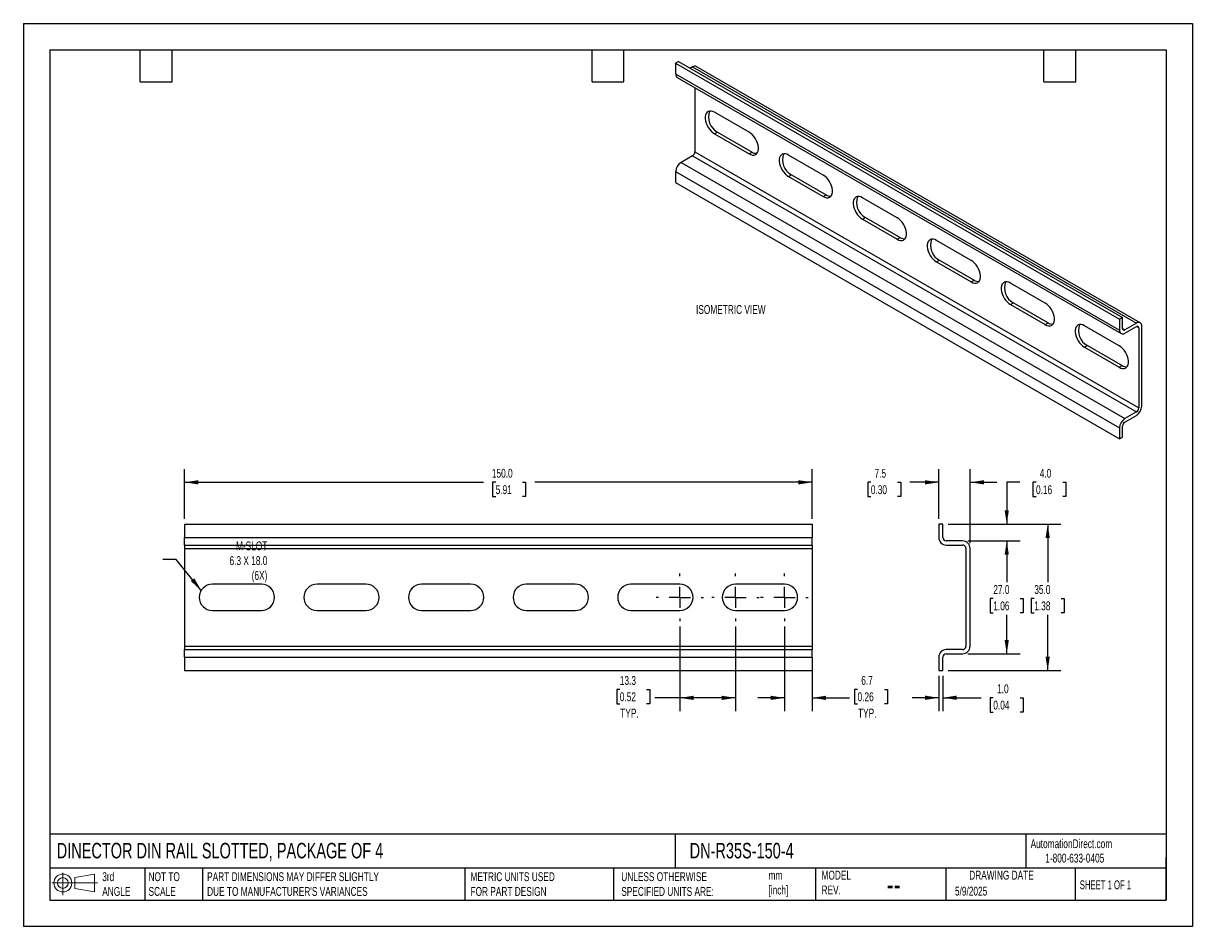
# Model space of a CAD drawing. Header units: millimetres. Extents: x 0 to 279, y 0 to 216.
import ezdxf

# ---------------------------------------------------------------- set-up
doc = ezdxf.new("R2010")
doc.units = ezdxf.units.MM
doc.linetypes.add('CENTERX2', pattern=[20.32, 12.7, -2.54, 2.54, -2.54])
doc.layers.add('CENTER', color=40, linetype='CENTERX2')
doc.layers.add('DIMENSIONS', color=140, linetype='Continuous', lineweight=25)
doc.layers.add('TEXT', color=140, linetype='Continuous', lineweight=25)
doc.styles.add('SLDTEXTSTYLE0', font='TXT', dxfattribs={"width": 0.7})
doc.styles.add('SLDTEXTSTYLE1', font='TXT', dxfattribs={"width": 0.65})
doc.dimstyles.new('SLDDIMSTYLE0', dxfattribs={"dimtxt": 2.158008, "dimasz": 3.302, "dimexe": 0, "dimexo": 0.0625, "dimgap": 0.539502, "dimtad": 0, "dimtih": 1, "dimtoh": 1, "dimdec": 1, "dimrnd": 1e-09, "dimzin": 4, "dimdsep": 46, "dimtxsty": 'SLDTEXTSTYLE0', "dimsah": 1, "dimcen": 0.09, "dimadec": 0, "dimazin": 1, "dimtfac": 1, "dimtdec": 1, "dimtofl": 0, "dimtmove": 0, "dimatfit": 3, "dimfxl": 0, "dimfrac": 2, "dimtolj": 1, "dimtzin": 12, "dimarcsym": 0})
doc.dimstyles.new('SLDDIMSTYLE1', dxfattribs={"dimtxt": 2.158008, "dimasz": 3.302, "dimexe": 0, "dimexo": 0.0625, "dimgap": 0.539502, "dimtad": 0, "dimtih": 1, "dimtoh": 1, "dimdec": 1, "dimrnd": 1e-09, "dimzin": 12, "dimdsep": 46, "dimtxsty": 'SLDTEXTSTYLE0', "dimsah": 1, "dimcen": 0.09, "dimadec": 0, "dimazin": 3, "dimtfac": 1, "dimtdec": 1, "dimtmove": 0, "dimatfit": 0, "dimfxl": 0, "dimfrac": 2, "dimtolj": 1, "dimtzin": 12, "dimarcsym": 0})
doc.dimstyles.new('SLDDIMSTYLE2', dxfattribs={"dimtxt": 2.158008, "dimasz": 3.302, "dimexe": 0, "dimexo": 0.0625, "dimgap": 0.539502, "dimtad": 0, "dimtih": 1, "dimtoh": 1, "dimdec": 1, "dimrnd": 1e-09, "dimzin": 12, "dimdsep": 46, "dimtxsty": 'SLDTEXTSTYLE0', "dimsah": 1, "dimcen": 0.09, "dimadec": 0, "dimazin": 3, "dimtfac": 1, "dimtdec": 1, "dimtofl": 0, "dimtmove": 0, "dimatfit": 3, "dimfxl": 0, "dimfrac": 2, "dimtolj": 1, "dimtzin": 12, "dimarcsym": 0})
doc.dimstyles.new('SLDDIMSTYLE3', dxfattribs={"dimtxt": 0.18, "dimasz": 3.302, "dimexe": 0, "dimexo": 0.0625, "dimgap": 0, "dimtad": 0, "dimtih": 1, "dimtoh": 1, "dimdec": 0, "dimrnd": 1e-09, "dimzin": 0, "dimdsep": 46, "dimtxsty": 'Standard', "dimsah": 1, "dimcen": 0.09, "dimadec": 0, "dimazin": 0, "dimtfac": 3.302, "dimtdec": 0, "dimtofl": 0, "dimtmove": 0, "dimatfit": 3, "dimfxl": 0, "dimfrac": 2, "dimtolj": 1, "dimtzin": 0, "dimarcsym": 0})
doc.dimstyles.new('SLDDIMSTYLE4', dxfattribs={"dimtxt": 2.158008, "dimasz": 3.302, "dimexe": 0, "dimexo": 0.0625, "dimgap": 0.539502, "dimtad": 0, "dimtih": 1, "dimtoh": 1, "dimdec": 1, "dimrnd": 1e-09, "dimzin": 4, "dimdsep": 46, "dimtxsty": 'SLDTEXTSTYLE0', "dimsah": 1, "dimcen": 0.09, "dimadec": 0, "dimazin": 1, "dimtfac": 1, "dimtdec": 1, "dimtmove": 0, "dimatfit": 0, "dimfxl": 0, "dimfrac": 2, "dimtolj": 1, "dimtzin": 12, "dimarcsym": 0})

# ---------------------------------------------------------------- blocks, each defined once
blk = doc.blocks.new('Block11')
at = {"color": 7, "linetype": 'Continuous', "lineweight": 18}
for p, q in [((0, 2.88), (10.87, 2.88)), ((2.59, 5.31), (2.59, 0)), ((5.48, 4.17), (10.18, 5.03)), ((5.48, 1.6), (5.48, 4.17)), ((10.18, 5.03), (10.18, 0.73)), ((5.48, 1.6), (10.18, 0.73))]:
    blk.add_line(p, q, dxfattribs=at)
for radius in [2.15, 1.29]:
    blk.add_circle((2.59, 2.88), radius, dxfattribs=at)
blk = doc.blocks.new('Block12')
at = {"color": 7, "linetype": 'Continuous'}
blk.add_blockref('Block11', (0, 0), dxfattribs=at)
blk = doc.blocks.new('_D')
at = {"layer": 'DIMENSIONS'}
for p, q in [((38.52, 97.48), (38.52, 109.38)), ((188.52, 97.48), (188.52, 109.38)), ((38.52, 106.21), (109.93, 106.21)), ((112.86, 106.21), (112.13, 106.21)), ((112.13, 106.21), (112.13, 102.78)), ((119.27, 106.21), (120, 106.21)), ((120, 106.21), (120, 102.78)), ((188.52, 106.21), (122.2, 106.21)), ((112.13, 102.78), (112.86, 102.78)), ((120, 102.78), (119.27, 102.78))]:
    blk.add_line(p, q, dxfattribs=at)
for points in [[(38.52, 106.21), (41.82, 105.7), (41.82, 106.71)], [(188.52, 106.21), (185.21, 106.71), (185.21, 105.7)]]:
    blk.add_solid(points, dxfattribs=at)
at = {"layer": 'DIMENSIONS', "char_height": 2.117, "attachment_point": 1, "style": 'SLDTEXTSTYLE0'}
for s, insert in [('150.0', (111.96, 109.42)), ('5.91', (112.86, 105.5))]:
    blk.add_mtext(s, dxfattribs=dict(at, insert=insert))
blk = doc.blocks.new('_D_1')
at = {"layer": 'DIMENSIONS'}
for p, q in [((181.87, 71.75), (181.87, 51.51)), ((188.52, 63.14), (188.52, 51.51)), ((199.33, 56.7), (198.61, 56.7)), ((198.61, 56.7), (198.61, 53.27)), ((205.74, 56.7), (206.47, 56.7)), ((206.47, 56.7), (206.47, 53.27)), ((181.87, 54.68), (175.52, 54.68)), ((188.52, 54.68), (197.4, 54.68)), ((198.61, 53.27), (199.33, 53.27)), ((206.47, 53.27), (205.74, 53.27))]:
    blk.add_line(p, q, dxfattribs=at)
for points in [[(181.87, 54.68), (178.56, 55.19), (178.56, 54.18)], [(188.52, 54.68), (191.82, 54.18), (191.82, 55.19)]]:
    blk.add_solid(points, dxfattribs=at)
at = {"layer": 'DIMENSIONS', "char_height": 2.117, "attachment_point": 1, "style": 'SLDTEXTSTYLE0'}
for s, insert in [('6.7', (200.23, 59.91)), ('0.26', (199.33, 56)), ('TYP.', (199.44, 52.09))]:
    blk.add_mtext(s, dxfattribs=dict(at, insert=insert))
blk = doc.blocks.new('_D_2')
at = {"layer": 'DIMENSIONS'}
for p, q in [((156.87, 71.75), (156.87, 51.51)), ((170.17, 71.75), (170.17, 51.51)), ((142.53, 56.7), (141.8, 56.7)), ((141.8, 56.7), (141.8, 53.27)), ((148.94, 56.7), (149.66, 56.7)), ((149.66, 56.7), (149.66, 53.27)), ((141.8, 53.27), (142.53, 53.27)), ((149.66, 53.27), (148.94, 53.27)), ((156.87, 54.68), (150.87, 54.68)), ((170.17, 54.68), (156.87, 54.68))]:
    blk.add_line(p, q, dxfattribs=at)
for points in [[(156.87, 54.68), (160.17, 54.18), (160.17, 55.19)], [(170.17, 54.68), (166.86, 55.19), (166.86, 54.18)]]:
    blk.add_solid(points, dxfattribs=at)
at = {"layer": 'DIMENSIONS', "char_height": 2.117, "attachment_point": 1, "style": 'SLDTEXTSTYLE0'}
for s, insert in [('13.3', (142.53, 59.91)), ('0.52', (142.53, 56)), ('TYP.', (142.63, 52.09))]:
    blk.add_mtext(s, dxfattribs=dict(at, insert=insert))
blk = doc.blocks.new('SW_CENTERMARKSYMBOL_0')
at = {"layer": 'CENTER', "color": 0}
for p, q in [((0, 5.08), (0, 5.69)), ((-5.08, 0), (-5.69, 0)), ((0, 0), (-2.54, 0)), ((0, 0), (0, 2.54)), ((0, 0), (0, -2.54)), ((0, 0), (2.54, 0)), ((5.08, 0), (5.69, 0)), ((0, -5.08), (0, -5.69))]:
    blk.add_line(p, q, dxfattribs=at)
blk = doc.blocks.new('SW_CENTERMARKSYMBOL_1')
at = {"layer": 'CENTER', "color": 0}
for p, q in [((0, 5.08), (0, 5.69)), ((-5.08, 0), (-5.69, 0)), ((0, 0), (-2.54, 0)), ((0, 0), (0, 2.54)), ((0, 0), (0, -2.54)), ((0, 0), (2.54, 0)), ((5.08, 0), (5.69, 0)), ((0, -5.08), (0, -5.69))]:
    blk.add_line(p, q, dxfattribs=at)
blk = doc.blocks.new('SW_CENTERMARKSYMBOL_2')
at = {"layer": 'CENTER', "color": 0}
for p, q in [((0, 5.08), (0, 5.69)), ((-5.08, 0), (-5.69, 0)), ((0, 0), (-2.54, 0)), ((0, 0), (0, 2.54)), ((0, 0), (0, -2.54)), ((0, 0), (2.54, 0)), ((5.08, 0), (5.69, 0)), ((0, -5.08), (0, -5.69))]:
    blk.add_line(p, q, dxfattribs=at)
blk = doc.blocks.new('_D_3')
at = {"layer": 'DIMENSIONS'}
for p, q in [((218.74, 97.48), (218.74, 109.38)), ((226.24, 91.68), (226.24, 109.38)), ((202.51, 106.21), (201.79, 106.21)), ((201.79, 106.21), (201.79, 102.78)), ((208.92, 106.21), (209.65, 106.21)), ((209.65, 106.21), (209.65, 102.78)), ((218.74, 106.21), (211.85, 106.21)), ((226.24, 106.21), (232.59, 106.21)), ((201.79, 102.78), (202.51, 102.78)), ((209.65, 102.78), (208.92, 102.78))]:
    blk.add_line(p, q, dxfattribs=at)
for points in [[(218.74, 106.21), (215.43, 106.71), (215.43, 105.7)], [(226.24, 106.21), (229.54, 105.7), (229.54, 106.71)]]:
    blk.add_solid(points, dxfattribs=at)
at = {"layer": 'DIMENSIONS', "char_height": 2.117, "attachment_point": 1, "style": 'SLDTEXTSTYLE0'}
for s, insert in [('7.5', (203.41, 109.42)), ('0.30', (202.51, 105.5))]:
    blk.add_mtext(s, dxfattribs=dict(at, insert=insert))
blk = doc.blocks.new('_D_4')
at = {"layer": 'DIMENSIONS'}
for p, q in [((238.09, 106.21), (234.99, 106.21)), ((234.99, 106.21), (234.99, 96.21)), ((241.98, 106.21), (241.26, 106.21)), ((241.26, 106.21), (241.26, 102.78)), ((248.4, 106.21), (249.12, 106.21)), ((249.12, 106.21), (249.12, 102.78)), ((241.26, 102.78), (241.98, 102.78)), ((249.12, 102.78), (248.4, 102.78)), ((221.01, 96.21), (238.16, 96.21)), ((225.71, 92.21), (238.16, 92.21)), ((234.99, 92.21), (234.99, 85.86))]:
    blk.add_line(p, q, dxfattribs=at)
for points in [[(234.99, 96.21), (235.49, 99.51), (234.48, 99.51)], [(234.99, 92.21), (234.48, 88.9), (235.49, 88.9)]]:
    blk.add_solid(points, dxfattribs=at)
at = {"layer": 'DIMENSIONS', "char_height": 2.117, "attachment_point": 1, "style": 'SLDTEXTSTYLE0'}
for s, insert in [('4.0', (242.88, 109.42)), ('0.16', (241.98, 105.5))]:
    blk.add_mtext(s, dxfattribs=dict(at, insert=insert))
blk = doc.blocks.new('_D_5')
at = {"layer": 'DIMENSIONS'}
for p, q in [((225.71, 92.21), (238.16, 92.21)), ((234.99, 92.21), (234.99, 82.34)), ((231.78, 78.43), (231.06, 78.43)), ((231.06, 78.43), (231.06, 75)), ((238.19, 78.43), (238.92, 78.43)), ((238.92, 78.43), (238.92, 75)), ((231.06, 75), (231.78, 75)), ((234.99, 65.21), (234.99, 74.51)), ((238.92, 75), (238.19, 75)), ((225.71, 65.21), (238.16, 65.21))]:
    blk.add_line(p, q, dxfattribs=at)
for points in [[(234.99, 92.21), (234.48, 88.9), (235.49, 88.9)], [(234.99, 65.21), (235.49, 68.51), (234.48, 68.51)]]:
    blk.add_solid(points, dxfattribs=at)
at = {"layer": 'DIMENSIONS', "char_height": 2.117, "attachment_point": 1, "style": 'SLDTEXTSTYLE0'}
for s, insert in [('27.0', (231.78, 81.64)), ('1.06', (231.78, 77.73))]:
    blk.add_mtext(s, dxfattribs=dict(at, insert=insert))
blk = doc.blocks.new('_D_6')
at = {"layer": 'DIMENSIONS'}
for p, q in [((221.01, 96.21), (247.95, 96.21)), ((244.77, 96.21), (244.77, 82.34)), ((241.57, 78.43), (240.84, 78.43)), ((240.84, 78.43), (240.84, 75)), ((247.98, 78.43), (248.7, 78.43)), ((248.7, 78.43), (248.7, 75)), ((240.84, 75), (241.57, 75)), ((244.77, 61.21), (244.77, 74.51)), ((248.7, 75), (247.98, 75)), ((221.01, 61.21), (247.95, 61.21))]:
    blk.add_line(p, q, dxfattribs=at)
for points in [[(244.77, 96.21), (244.27, 92.9), (245.28, 92.9)], [(244.77, 61.21), (245.28, 64.51), (244.27, 64.51)]]:
    blk.add_solid(points, dxfattribs=at)
at = {"layer": 'DIMENSIONS', "char_height": 2.117, "attachment_point": 1, "style": 'SLDTEXTSTYLE0'}
for s, insert in [('35.0', (241.57, 81.64)), ('1.38', (241.57, 77.73))]:
    blk.add_mtext(s, dxfattribs=dict(at, insert=insert))
blk = doc.blocks.new('_D_7')
at = {"layer": 'DIMENSIONS'}
for p, q in [((218.74, 59.94), (218.74, 51.54)), ((219.74, 59.94), (219.74, 51.54)), ((218.74, 54.71), (212.39, 54.71)), ((219.74, 54.71), (228.86, 54.71)), ((231.78, 54.71), (231.06, 54.71)), ((231.06, 54.71), (231.06, 51.28)), ((238.19, 54.71), (238.92, 54.71)), ((238.92, 54.71), (238.92, 51.28)), ((231.06, 51.28), (231.78, 51.28)), ((238.92, 51.28), (238.19, 51.28))]:
    blk.add_line(p, q, dxfattribs=at)
for points in [[(218.74, 54.71), (215.43, 55.22), (215.43, 54.2)], [(219.74, 54.71), (223.04, 54.2), (223.04, 55.22)]]:
    blk.add_solid(points, dxfattribs=at)
at = {"layer": 'DIMENSIONS', "char_height": 2.117, "attachment_point": 1, "style": 'SLDTEXTSTYLE0'}
for s, insert in [('1.0', (232.68, 57.92)), ('0.04', (231.78, 54.01))]:
    blk.add_mtext(s, dxfattribs=dict(at, insert=insert))

msp = doc.modelspace()

# ---------------------------------------------------------------- linework, layer by layer
at = {"color": 7, "linetype": 'Continuous'}
for p, q in [((0, 215.9), (0, 0)), ((0, 215.9), (279.4, 215.9)), ((279.4, 215.9), (279.4, 0)), ((279.4, 0), (0, 0))]:
    msp.add_line(p, q, dxfattribs=at)
for p, q in [((156.58, 206.83), (155.87, 206.42)), ((156.58, 206.83), (262.65, 145.6)), ((155.87, 206.42), (155.87, 203.81)), ((155.87, 206.42), (261.94, 145.19)), ((159.9, 205.48), (159.41, 205.2)), ((159.9, 205.48), (265.97, 144.25)), ((266.87, 144.34), (160.8, 205.57)), ((155.87, 203.81), (261.94, 142.58)), ((156.25, 202.99), (262.31, 141.76)), ((160.47, 200.55), (160.47, 185.23)), ((173.44, 189.87), (165.17, 194.65)), ((165.17, 189.5), (165.88, 189.91)), ((165.17, 189.5), (173.44, 184.73)), ((165.88, 189.91), (174.15, 185.13)), ((160.47, 185.23), (266.54, 124)), ((173.44, 184.73), (174.15, 185.13)), ((191.12, 179.66), (182.85, 184.44)), ((159.9, 184.25), (157.15, 182.66)), ((157.15, 182.66), (263.21, 121.43)), ((159.9, 184.25), (265.97, 123.02)), ((155.87, 180.46), (261.94, 119.23)), ((155.87, 180.46), (155.87, 177.85)), ((182.85, 179.3), (183.56, 179.7)), ((182.85, 179.3), (191.12, 174.52)), ((183.56, 179.7), (191.83, 174.93)), ((155.87, 177.85), (261.94, 116.61)), ((191.12, 174.52), (191.83, 174.93)), ((208.8, 169.46), (200.53, 174.24)), ((200.53, 169.09), (201.23, 169.5)), ((200.53, 169.09), (208.8, 164.32)), ((201.23, 169.5), (209.51, 164.72)), ((208.8, 164.32), (209.51, 164.72)), ((226.48, 159.25), (218.2, 164.03)), ((218.2, 158.89), (218.91, 159.29)), ((218.91, 159.29), (227.18, 154.52)), ((218.2, 158.89), (226.48, 154.11)), ((226.48, 154.11), (227.18, 154.52)), ((244.16, 149.05), (235.88, 153.83)), ((235.88, 148.68), (236.59, 149.09)), ((235.88, 148.68), (244.16, 143.9)), ((236.59, 149.09), (244.86, 144.31)), ((262.65, 145.6), (261.94, 145.19)), ((262.65, 142.99), (262.65, 145.6)), ((244.16, 143.9), (244.86, 144.31)), ((261.83, 138.84), (253.56, 143.62)), ((261.94, 145.19), (261.94, 142.58)), ((262.65, 142.99), (263.21, 142.66)), ((265.97, 144.25), (263.21, 142.66)), ((263.21, 141.85), (265.97, 143.44)), ((265.97, 143.44), (266.54, 143.11)), ((266.54, 143.11), (266.54, 124)), ((267.24, 124.41), (267.24, 143.52)), ((253.56, 138.48), (254.27, 138.88)), ((253.56, 138.48), (261.83, 133.7)), ((254.27, 138.88), (262.54, 134.11)), ((261.83, 133.7), (262.54, 134.11)), ((265.97, 123.02), (263.21, 121.43)), ((263.21, 120.62), (265.97, 122.21)), ((261.94, 119.23), (261.94, 116.61)), ((262.65, 117.02), (262.65, 119.64)), ((261.94, 116.61), (262.65, 117.02)), ((38.52, 96.21), (188.52, 96.21)), ((38.52, 96.21), (38.52, 93.01)), ((188.52, 96.21), (188.52, 93.01)), ((218.74, 96.21), (218.74, 93.01)), ((219.74, 96.21), (218.74, 96.21)), ((219.74, 93.01), (219.74, 96.21)), ((38.52, 93.01), (188.52, 93.01)), ((38.52, 91.21), (38.52, 93.01)), ((188.52, 91.21), (188.52, 93.01)), ((224.44, 92.21), (220.54, 92.21)), ((38.52, 91.21), (188.52, 91.21)), ((38.52, 91.21), (38.52, 90.41)), ((38.52, 90.41), (188.52, 90.41)), ((38.52, 90.41), (38.52, 67.01)), ((188.52, 91.21), (188.52, 90.41)), ((188.52, 90.41), (188.52, 67.01)), ((220.54, 91.21), (224.44, 91.21)), ((225.24, 90.41), (225.24, 67.01)), ((226.24, 67.01), (226.24, 90.41)), ((56.87, 81.86), (45.17, 81.86)), ((81.87, 81.86), (70.17, 81.86)), ((106.87, 81.86), (95.17, 81.86)), ((131.87, 81.86), (120.17, 81.86)), ((156.87, 81.86), (145.17, 81.86)), ((181.87, 81.86), (170.17, 81.86)), ((45.17, 75.56), (56.87, 75.56)), ((70.17, 75.56), (81.87, 75.56)), ((95.17, 75.56), (106.87, 75.56)), ((120.17, 75.56), (131.87, 75.56)), ((145.17, 75.56), (156.87, 75.56)), ((170.17, 75.56), (181.87, 75.56)), ((38.52, 67.01), (188.52, 67.01)), ((38.52, 67.01), (38.52, 66.21)), ((38.52, 66.21), (188.52, 66.21)), ((38.52, 64.41), (38.52, 66.21)), ((38.52, 64.41), (188.52, 64.41)), ((38.52, 64.41), (38.52, 61.21)), ((188.52, 67.01), (188.52, 66.21)), ((188.52, 64.41), (188.52, 66.21)), ((188.52, 64.41), (188.52, 61.21)), ((218.74, 64.41), (218.74, 61.21)), ((219.74, 61.21), (219.74, 64.41)), ((224.44, 66.21), (220.54, 66.21)), ((220.54, 65.21), (224.44, 65.21)), ((38.52, 61.21), (188.52, 61.21)), ((218.74, 61.21), (219.74, 61.21))]:
    msp.add_line(p, q)
at = {"flags": 128}
for points in [[(165.17, 194.65), (164.76, 194.84), (164.37, 194.94), (164, 194.94), (163.67, 194.84), (163.39, 194.65), (163.18, 194.37), (163.03, 194.01), (162.95, 193.59), (162.95, 193.12), (163.03, 192.61), (163.18, 192.08), (163.39, 191.55), (163.67, 191.04), (164, 190.56), (164.37, 190.14), (164.76, 189.78), (165.17, 189.5)], [(173.44, 184.73), (173.85, 184.53), (174.25, 184.43), (174.62, 184.43), (174.95, 184.53), (175.22, 184.72), (175.44, 185), (175.59, 185.36), (175.66, 185.78), (175.66, 186.25), (175.59, 186.76), (175.44, 187.29), (175.22, 187.82), (174.95, 188.33), (174.62, 188.81), (174.25, 189.23), (173.85, 189.59), (173.44, 189.87)], [(182.85, 184.44), (182.44, 184.63), (182.04, 184.73), (181.68, 184.73), (181.35, 184.64), (181.07, 184.44), (180.86, 184.17), (180.71, 183.81), (180.63, 183.39), (180.63, 182.91), (180.71, 182.4), (180.86, 181.87), (181.07, 181.34), (181.35, 180.83), (181.68, 180.36), (182.04, 179.93), (182.44, 179.58), (182.85, 179.3)], [(191.12, 174.52), (191.53, 174.33), (191.93, 174.23), (192.29, 174.23), (192.62, 174.33), (192.9, 174.52), (193.12, 174.79), (193.26, 175.15), (193.34, 175.57), (193.34, 176.05), (193.26, 176.56), (193.12, 177.09), (192.9, 177.62), (192.62, 178.13), (192.29, 178.6), (191.93, 179.03), (191.53, 179.38), (191.12, 179.66)], [(200.53, 174.24), (200.12, 174.43), (199.72, 174.53), (199.35, 174.53), (199.03, 174.43), (198.75, 174.24), (198.53, 173.96), (198.38, 173.6), (198.31, 173.18), (198.31, 172.71), (198.38, 172.2), (198.53, 171.67), (198.75, 171.14), (199.03, 170.63), (199.35, 170.15), (199.72, 169.73), (200.12, 169.37), (200.53, 169.09)], [(208.8, 164.32), (209.21, 164.12), (209.6, 164.02), (209.97, 164.02), (210.3, 164.12), (210.58, 164.31), (210.79, 164.59), (210.94, 164.95), (211.02, 165.37), (211.02, 165.84), (210.94, 166.35), (210.79, 166.88), (210.58, 167.41), (210.3, 167.92), (209.97, 168.4), (209.6, 168.82), (209.21, 169.18), (208.8, 169.46)], [(218.2, 164.03), (217.8, 164.22), (217.4, 164.32), (217.03, 164.32), (216.7, 164.23), (216.43, 164.03), (216.21, 163.76), (216.06, 163.4), (215.99, 162.98), (215.99, 162.5), (216.06, 161.99), (216.21, 161.46), (216.43, 160.93), (216.7, 160.42), (217.03, 159.95), (217.4, 159.52), (217.8, 159.17), (218.2, 158.89)], [(226.48, 154.11), (226.89, 153.92), (227.28, 153.82), (227.65, 153.82), (227.98, 153.91), (228.26, 154.11), (228.47, 154.38), (228.62, 154.74), (228.7, 155.16), (228.7, 155.64), (228.62, 156.15), (228.47, 156.68), (228.26, 157.21), (227.98, 157.72), (227.65, 158.19), (227.28, 158.62), (226.89, 158.97), (226.48, 159.25)], [(235.88, 153.83), (235.47, 154.02), (235.08, 154.12), (234.71, 154.12), (234.38, 154.02), (234.1, 153.83), (233.89, 153.55), (233.74, 153.19), (233.66, 152.77), (233.66, 152.3), (233.74, 151.79), (233.89, 151.26), (234.1, 150.73), (234.38, 150.22), (234.71, 149.74), (235.08, 149.32), (235.47, 148.96), (235.88, 148.68)], [(244.16, 143.9), (244.56, 143.71), (244.96, 143.61), (245.33, 143.61), (245.66, 143.71), (245.93, 143.9), (246.15, 144.18), (246.3, 144.54), (246.37, 144.96), (246.37, 145.43), (246.3, 145.94), (246.15, 146.47), (245.93, 147), (245.66, 147.51), (245.33, 147.99), (244.96, 148.41), (244.56, 148.77), (244.16, 149.05)], [(253.56, 143.62), (253.15, 143.81), (252.76, 143.91), (252.39, 143.91), (252.06, 143.81), (251.78, 143.62), (251.57, 143.35), (251.42, 142.99), (251.34, 142.57), (251.34, 142.09), (251.42, 141.58), (251.57, 141.05), (251.78, 140.52), (252.06, 140.01), (252.39, 139.54), (252.76, 139.11), (253.15, 138.76), (253.56, 138.48)], [(261.83, 133.7), (262.24, 133.51), (262.64, 133.41), (263.01, 133.41), (263.33, 133.5), (263.61, 133.7), (263.83, 133.97), (263.98, 134.33), (264.05, 134.75), (264.05, 135.23), (263.98, 135.74), (263.83, 136.27), (263.61, 136.8), (263.33, 137.31), (263.01, 137.78), (262.64, 138.21), (262.24, 138.56), (261.83, 138.84)]]:
    msp.add_lwpolyline(points, dxfattribs=at)
for centre, radius, start, end in [((160.43, 204.75), 0.905, 65.6929, 125.6176), ((156.76, 203.71), 0.887, 173.7012, 234.9867), ((167.77, 193.49), 4.05, 159.0554, 242.1231), ((159.24, 185.29), 1.23, 302.6055, 357.3945), ((175.15, 186.63), 1.79, 236.3527, 276.0173), ((185.45, 183.28), 4.05, 159.0554, 242.1231), ((158.64, 180.33), 2.77, 122.6055, 177.3945), ((192.82, 176.42), 1.79, 236.3527, 276.0173), ((203.13, 173.08), 4.05, 159.0554, 242.1231), ((210.5, 166.22), 1.79, 236.3527, 276.0173), ((220.8, 162.87), 4.05, 159.0554, 242.1231), ((228.18, 156.01), 1.79, 236.3527, 276.0173), ((238.48, 152.67), 4.05, 159.0554, 242.1231), ((245.86, 145.81), 1.79, 236.3527, 276.0173), ((256.16, 142.46), 4.05, 159.0554, 242.1231), ((262.72, 142.45), 0.786, 170.786, 309.2033), ((262.99, 142.93), 0.349, 170.786, 309.2033), ((266.47, 143.64), 0.786, 350.786, 129.2033), ((266.19, 143.17), 0.349, 350.786, 129.2033), ((263.53, 135.6), 1.79, 236.3527, 276.0173), ((264.48, 124.54), 2.77, 302.6055, 357.3945), ((265.31, 124.06), 1.23, 302.6055, 357.3945), ((264.7, 119.1), 2.77, 122.6055, 177.3945), ((263.87, 119.58), 1.23, 122.6055, 177.3945), ((220.54, 93.01), 1.8, 180, 270), ((220.54, 93.01), 0.8, 180, 270), ((224.44, 90.41), 1.8, 0, 90), ((224.44, 90.41), 0.8, 0, 90), ((45.17, 78.71), 3.15, 90, 270), ((56.87, 78.71), 3.15, 270, 90), ((70.17, 78.71), 3.15, 90, 270), ((81.87, 78.71), 3.15, 270, 90), ((95.17, 78.71), 3.15, 90, 270), ((106.87, 78.71), 3.15, 270, 90), ((120.17, 78.71), 3.15, 90, 270), ((131.87, 78.71), 3.15, 270, 90), ((145.17, 78.71), 3.15, 90, 270), ((156.87, 78.71), 3.15, 270, 90), ((170.17, 78.71), 3.15, 90, 270), ((181.87, 78.71), 3.15, 270, 90), ((220.54, 64.41), 1.8, 90, 180), ((220.54, 64.41), 0.8, 90, 180), ((224.44, 67.01), 0.8, 270, 0), ((224.44, 67.01), 1.8, 270, 0)]:
    msp.add_arc(centre, radius, start, end)
at = {"layer": 'TEXT'}
for p, q in [((6.35, 209.55), (273.05, 209.55)), ((6.35, 209.55), (6.35, 6.35)), ((27.94, 201.93), (27.94, 209.55)), ((35.56, 201.93), (35.56, 209.55)), ((135.89, 201.93), (135.89, 209.55)), ((143.51, 201.93), (143.51, 209.55)), ((243.84, 201.93), (243.84, 209.55)), ((251.46, 201.93), (251.46, 209.55)), ((273.05, 209.55), (273.05, 6.35)), ((27.94, 201.93), (35.56, 201.93)), ((135.89, 201.93), (143.51, 201.93)), ((243.84, 201.93), (251.46, 201.93)), ((273.05, 22.13), (6.35, 22.13)), ((155.76, 22.13), (155.76, 13.97)), ((239.58, 22.13), (239.58, 13.97)), ((273.05, 6.35), (273.05, 16.51)), ((273.05, 13.97), (6.35, 13.97)), ((29.04, 13.97), (29.04, 6.35)), ((42.84, 13.97), (42.84, 6.35)), ((105.48, 13.97), (105.48, 6.35)), ((141, 13.97), (141, 6.35)), ((189.3, 13.97), (189.3, 6.35)), ((220.47, 13.97), (220.47, 6.35)), ((251.35, 13.97), (251.35, 6.35)), ((6.35, 6.35), (273.05, 6.35))]:
    msp.add_line(p, q, dxfattribs=at)

# ---------------------------------------------------------------- block references
at = {"layer": 'CENTER'}
for name, p in [('SW_CENTERMARKSYMBOL_2', (156.87, 78.71)), ('SW_CENTERMARKSYMBOL_1', (170.17, 78.71)), ('SW_CENTERMARKSYMBOL_0', (181.87, 78.71))]:
    msp.add_blockref(name, p, dxfattribs=at)
at = {"layer": 'TEXT'}
msp.add_blockref('Block12', (6.84, 7.55), dxfattribs=at)

# ---------------------------------------------------------------- texts
at = {"color": 179, "linetype": 'Continuous', "lineweight": 18, "char_height": 2.1167, "attachment_point": 1, "style": 'SLDTEXTSTYLE0'}
for s, insert in [('AutomationDirect.com', (240.69, 20.88)), ('1-800-633-0405', (244.19, 17.44))]:
    msp.add_mtext(s, dxfattribs=dict(at, insert=insert))
at = {"layer": 'DIMENSIONS', "char_height": 2.1167, "style": 'SLDTEXTSTYLE0'}
for s, insert, attachment_point in [('ISOMETRIC VIEW', (160.74, 148.57), 1), ('M-SLOT^J6.3 X 18.0^J(6X)', (58.3, 92.07), 3)]:
    msp.add_mtext(s, dxfattribs=dict(at, insert=insert, attachment_point=attachment_point))
at = {"layer": 'TEXT'}
for s, insert, char_height, attachment_point, style in [('DINECTOR DIN RAIL SLOTTED, PACKAGE OF 4', (7.97, 20.02), 3.7042, 1, 'SLDTEXTSTYLE0'), ('DN-R35S-150-4', (159.21, 20.02), 3.7042, 1, 'SLDTEXTSTYLE0'), ('3rd^JANGLE', (18.85, 13), 2.117, 1, 'SLDTEXTSTYLE0'), ('NOT TO^JSCALE', (29.91, 13), 2.1167, 1, 'SLDTEXTSTYLE0'), ("PART DIMENSIONS MAY DIFFER SLIGHTLY ^JDUE TO MANUFACTURER'S VARIANCES", (43.91, 13), 2.1167, 1, 'SLDTEXTSTYLE0'), ('METRIC UNITS USED ^JFOR PART DESIGN', (106.85, 13), 2.1167, 1, 'SLDTEXTSTYLE0'), ('UNLESS OTHERWISE ^JSPECIFIED UNITS ARE:', (142.87, 13), 2.1167, 1, 'SLDTEXTSTYLE0'), ('mm^J[inch]', (178.06, 13.33), 2.117, 1, 'SLDTEXTSTYLE0'), ('MODEL ^JREV.', (190.73, 13.36), 2.1167, 1, 'SLDTEXTSTYLE0'), ('DRAWING DATE', (233.73, 13.36), 2.1167, 2, 'SLDTEXTSTYLE0'), ('--', (206.3, 12.73), 5.292, 1, 'SLDTEXTSTYLE0'), ('5/9/2025', (222.61, 9.54), 2.117, 1, 'SLDTEXTSTYLE0'), ('SHEET 1 OF 1', (252.44, 11.05), 2.1167, 1, 'SLDTEXTSTYLE1')]:
    msp.add_mtext(s, dxfattribs=dict(at, insert=insert, char_height=char_height, attachment_point=attachment_point, style=style))

# ---------------------------------------------------------------- dimensions: what is measured, and where the dimension line sits
at = {"layer": 'DIMENSIONS'}
for base, p1, p2, angle, dimstyle, picture, middle in [((188.52, 106.21), (38.52, 96.21), (188.52, 96.21), 0, 'SLDDIMSTYLE0', '_D', (116.07, 106.21)), ((218.74, 106.21), (226.24, 90.41), (218.74, 96.21), 0, 'SLDDIMSTYLE1', '_D_3', (205.72, 106.21)), ((234.99, 96.21), (224.44, 92.21), (219.74, 96.21), 90, 'SLDDIMSTYLE4', '_D_4', (234.99, 106.21)), ((244.77, 61.21), (219.74, 96.21), (219.74, 61.21), 90, 'SLDDIMSTYLE0', '_D_6', (244.77, 78.43)), ((234.99, 65.21), (224.44, 92.21), (224.44, 65.21), 90, 'SLDDIMSTYLE0', '_D_5', (234.99, 78.43))]:
    dim = msp.add_linear_dim(base=base, p1=p1, p2=p2, angle=angle, dimstyle=dimstyle, dxfattribs=at)
    dim.commit()
    dim.dimension.update_dxf_attribs({"geometry": picture, "text_midpoint": middle, "dimtype": 160})
for base, p1, p2, dimstyle, picture, middle in [((156.87, 54.68), (170.17, 73.02), (156.87, 73.02), 'SLDDIMSTYLE2', '_D_2', (145.73, 54.68)), ((188.51532203, 54.6839612), (181.86532203, 73.0151672), (188.51532203, 64.4051672), 'SLDDIMSTYLE1', '_D_1', (202.53854098, 54.6839612))]:
    dim = msp.add_linear_dim(base=base, p1=p1, p2=p2, angle=0, text='<>\\PTYP.', dimstyle=dimstyle, dxfattribs=at)
    dim.commit()
    dim.dimension.update_dxf_attribs({"geometry": picture, "text_midpoint": middle, "dimtype": 160})
dim = msp.add_linear_dim(base=(219.74, 54.71), p1=(218.74, 61.21), p2=(219.74, 61.21), dimstyle='SLDDIMSTYLE4', dxfattribs=at)
dim.commit()
dim.dimension.update_dxf_attribs({"geometry": '_D_7', "text_midpoint": (234.99, 54.71), "dimtype": 160})

# ---------------------------------------------------------------- leaders
msp.add_leader([(42.49, 80.37), (36.52, 87.78), (33.34, 87.78)], dimstyle='SLDDIMSTYLE3', dxfattribs=at)

doc.saveas('drawing.dxf')
